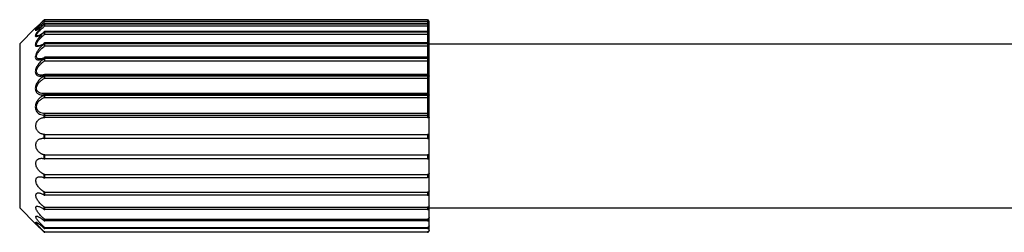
# Paper-space layout '_Inferior' of a CAD drawing. Header units: millimetres. Extents: x -124 to 674, y -133 to 0.
# Tile 1 of 9: x -124 to -4, y -80 to -54. Entities that reach past the tile are written whole.
import ezdxf

# ---------------------------------------------------------------- set-up
doc = ezdxf.new("R2010")
doc.units = ezdxf.units.MM

psp = doc.layouts.new('_Inferior')

# ---------------------------------------------------------------- linework, layer by layer
at = {"color": 7, "linetype": 'Continuous', "lineweight": 25}
for p, q in [((-121.06, -54.09), (-121.06, -54.1)), ((-121.06, -54.09), (-121.06, -54.09)), ((-120.92, -54.03), (-74.2, -54.03)), ((-120.92, -54.24), (-120.92, -54.03)), ((-120.92, -54.03), (-74.2, -54.03)), ((-74.2, -54.04), (-120.92, -54.04)), ((-74.2, -54.03), (-74.2, -65.94)), ((-124, -56.97), (-122.09, -55.06)), ((-121.06, -54.57), (-121.06, -54.6)), ((-120.92, -54.24), (-74.2, -54.24)), ((-74.2, -54.51), (-120.92, -54.51)), ((-120.92, -54.77), (-120.92, -54.51)), ((-120.92, -54.52), (-74.2, -54.52)), ((-74.2, -54.55), (-120.92, -54.55)), ((-120.92, -54.77), (-74.2, -54.77)), ((-74, -58.81), (-74, -54.23)), ((-121.69, -55.96), (-121.85, -55.99)), ((-121.06, -55.54), (-121.06, -55.58)), ((-74.2, -55.46), (-120.92, -55.46)), ((-120.92, -55.78), (-120.92, -55.46)), ((-120.92, -55.48), (-74.2, -55.48)), ((-74.2, -55.53), (-120.92, -55.53)), ((-120.92, -55.78), (-74.2, -55.78)), ((-124, -56.97), (-124, -76.97)), ((-121.35, -57.11), (-121.72, -57.2)), ((-121.54, -57.2), (-121.72, -57.2)), ((-121.06, -56.94), (-121.06, -57)), ((-74.2, -56.85), (-120.92, -56.85)), ((-120.92, -57.22), (-120.92, -56.85)), ((-120.92, -56.89), (-74.2, -56.89)), ((-74.2, -56.95), (-120.92, -56.95)), ((-120.92, -57.22), (-74.2, -57.22)), ((-74, -56.97), (25, -56.97)), ((-121.27, -58.81), (-121.56, -58.81)), ((-121.06, -58.72), (-121.06, -58.8)), ((-74.2, -58.61), (-120.92, -58.61)), ((-120.92, -59.03), (-120.92, -58.61)), ((-120.92, -58.69), (-74.2, -58.69)), ((-74.2, -58.76), (-120.92, -58.76)), ((-74, -79.73), (-74, -58.81)), ((-120.92, -59.03), (-74.2, -59.03)), ((-121.06, -60.83), (-121.06, -60.92)), ((-74.2, -60.7), (-120.92, -60.7)), ((-120.92, -61.15), (-120.92, -60.7)), ((-120.92, -60.8), (-74.2, -60.8)), ((-74.2, -60.89), (-120.92, -60.89)), ((-120.92, -61.15), (-74.2, -61.15)), ((-121.06, -63.17), (-121.06, -63.26)), ((-74.2, -63.01), (-120.92, -63.01)), ((-120.92, -63.49), (-120.92, -63.01)), ((-120.92, -63.15), (-74.2, -63.15)), ((-74.2, -63.25), (-120.92, -63.25)), ((-120.92, -63.49), (-74.2, -63.49)), ((-121.06, -65.65), (-121.06, -65.94)), ((-120.92, -65.94), (-120.92, -65.47)), ((-74.2, -65.47), (-120.92, -65.47)), ((-120.92, -65.65), (-74.2, -65.65)), ((-74.2, -65.94), (-120.92, -65.94)), ((-121.06, -68), (-121.06, -68.48)), ((-120.92, -68), (-74.2, -68)), ((-120.92, -68.49), (-120.92, -68)), ((-74.2, -68.49), (-120.92, -68.49)), ((-74.2, -68), (-74.2, -68.49)), ((-121.06, -70.5), (-121.06, -70.96)), ((-120.92, -70.51), (-74.2, -70.51)), ((-120.92, -70.98), (-120.92, -70.51)), ((-74.2, -70.51), (-74.2, -70.98)), ((-74.2, -70.98), (-120.92, -70.98)), ((-121.06, -72.86), (-121.06, -73.28)), ((-120.92, -72.88), (-74.2, -72.88)), ((-120.92, -73.31), (-120.92, -72.88)), ((-74.2, -73.31), (-120.92, -73.31)), ((-74.2, -72.88), (-74.2, -73.31)), ((-121.06, -74.99), (-121.06, -75.37)), ((-120.92, -75.03), (-74.2, -75.03)), ((-120.92, -75.41), (-120.92, -75.03)), ((-74.2, -75.41), (-120.92, -75.41)), ((-74.2, -75.03), (-74.2, -75.41)), ((-121.06, -76.82), (-121.06, -77.13)), ((-120.92, -76.87), (-74.2, -76.87)), ((-120.92, -77.17), (-120.92, -76.87)), ((-74.2, -76.87), (-74.2, -77.17)), ((-124, -76.97), (-122.03, -78.94)), ((-74.2, -77.17), (-120.92, -77.17)), ((-74, -76.97), (25, -76.97)), ((-121.06, -78.27), (-121.06, -78.5)), ((-121.06, -79.28), (-121.06, -79.42)), ((-120.92, -78.32), (-74.2, -78.32)), ((-120.92, -78.55), (-120.92, -78.32)), ((-74.2, -78.55), (-120.92, -78.55)), ((-120.92, -79.34), (-74.2, -79.34)), ((-120.92, -79.48), (-120.92, -79.34)), ((-74.2, -78.32), (-74.2, -78.55)), ((-74.2, -79.34), (-74.2, -79.48)), ((-121.06, -79.83), (-121.06, -79.87)), ((-74.2, -79.48), (-120.92, -79.48)), ((-120.92, -79.88), (-74.2, -79.88)), ((-120.92, -79.93), (-120.92, -79.88)), ((-74.2, -79.93), (-120.92, -79.93)), ((-74.2, -79.88), (-74.2, -79.93))]:
    psp.add_line(p, q, dxfattribs=at)
at = {"color": 7, "linetype": 'Continuous', "lineweight": 25, "flags": 128}
for points in [[(-121.05, -54.56), (-121.05, -54.56), (-121.06, -54.57)], [(-121.04, -55.51), (-121.05, -55.52), (-121.06, -55.54)], [(-74, -55.71), (-74, -55.72), (-74.02, -55.73), (-74.03, -55.75), (-74.06, -55.76), (-74.09, -55.77), (-74.12, -55.78), (-74.16, -55.78), (-74.2, -55.78)], [(-74, -57.11), (-74, -57.13), (-74.02, -57.15), (-74.03, -57.17), (-74.06, -57.19), (-74.09, -57.2), (-74.12, -57.21), (-74.16, -57.22), (-74.2, -57.22)], [(-74.2, -58.69), (-74.16, -58.69), (-74.12, -58.7), (-74.09, -58.71), (-74.06, -58.72), (-74.03, -58.74), (-74.02, -58.77), (-74, -58.79), (-74, -58.81)], [(-74, -58.89), (-74, -58.87), (-74.02, -58.84), (-74.03, -58.82), (-74.06, -58.8), (-74.09, -58.78), (-74.12, -58.77), (-74.16, -58.77), (-74.2, -58.76)], [(-74.2, -60.8), (-74.16, -60.8), (-74.12, -60.81), (-74.09, -60.82), (-74.06, -60.83), (-74.03, -60.84), (-74.02, -60.86), (-74, -60.88), (-74, -60.9)], [(-74, -60.98), (-74, -60.96), (-74.02, -60.95), (-74.03, -60.93), (-74.06, -60.92), (-74.09, -60.9), (-74.12, -60.89), (-74.16, -60.89), (-74.2, -60.89)], [(-74.2, -63.15), (-74.16, -63.15), (-74.12, -63.16), (-74.09, -63.16), (-74.06, -63.17), (-74.03, -63.18), (-74.02, -63.19), (-74, -63.2), (-74, -63.21)], [(-74, -63.3), (-74, -63.29), (-74.02, -63.28), (-74.03, -63.27), (-74.06, -63.26), (-74.09, -63.26), (-74.12, -63.25), (-74.16, -63.25), (-74.2, -63.25)]]:
    psp.add_lwpolyline(points, dxfattribs=at)
at = {"color": 7, "linetype": 'Continuous', "lineweight": 25}
for centre, radius, start, end in [((-120.92, -54.23), 0.2, 90, 134.5559), ((-120.92, -54.23), 0.2, 89.9781, 134.8416), ((-120.92, -54.24), 0.201, 89.9744, 134.8149), ((-125.19, -58.48), 6.02, 44.7671, 46.6471), ((-74.2, -54.23), 0.2, 360, 90), ((-74.2, -54.23), 0.2, 0.128, 90.1274), ((-74.2, -54.24), 0.199, 0.1497, 90.1489), ((-120.92, -54.72), 0.204, 89.801, 133.4887), ((-120.92, -54.75), 0.205, 89.791, 133.4078), ((-120.47, -54.26), 0.684, 210.152, 228.8579), ((-120.92, -54.71), 0.2, 90, 132.7617), ((-74.15, -57.92), 3.69, 87.6689, 90.7767), ((-74.2, -54.71), 0.2, 0, 90), ((-74.2, -54.71), 0.196, 1.2539, 91.2013), ((-74.2, -54.74), 0.196, 1.3231, 91.2647), ((-74.15, -54.47), 0.306, 260.9147, 299.6893), ((-120.92, -55.7), 0.214, 89.4929, 130.7171), ((-120.92, -55.74), 0.214, 89.4795, 130.5798), ((-120.62, -55.42), 0.464, 200.258, 230.6806), ((-120.92, -55.66), 0.2, 90, 129.6719), ((-74.2, -55.66), 0.2, 0, 90), ((-74.19, -55.67), 0.189, 3.7508, 93.3142), ((-74.19, -55.72), 0.189, 3.8815, 93.4156), ((-120.99, -56.94), 0.0703, 128.5407, 179.2071), ((-120.92, -57.12), 0.232, 89.1496, 126.4637), ((-120.92, -57.19), 0.233, 89.1372, 126.2675), ((-120.68, -56.91), 0.394, 193.7654, 232.2214), ((-120.92, -57.05), 0.2, 90, 125.0739), ((-74.2, -57.05), 0.2, 0, 90), ((-74.18, -57.07), 0.182, 8.1257, 96.2924), ((-74.18, -57.13), 0.182, 8.3446, 96.4209), ((-120.96, -58.72), 0.0989, 122.7768, 181.239), ((-120.92, -58.95), 0.267, 88.8992, 120.6776), ((-120.92, -59.03), 0.269, 88.8932, 120.4215), ((-120.71, -58.75), 0.349, 189.0649, 234.3781), ((-120.92, -58.81), 0.2, 90, 118.7181), ((-74.2, -58.81), 0.2, 360, 90), ((-74.17, -58.85), 0.178, 261.7134, 348.0742), ((-120.93, -60.82), 0.127, 115.7602, 182.7138), ((-120.92, -61.14), 0.34, 88.8702, 113.3806), ((-120.92, -61.23), 0.344, 88.8749, 113.068), ((-120.75, -60.89), 0.307, 185.3002, 237.6597), ((-120.92, -60.9), 0.2, 90, 110.4354), ((-74.2, -60.9), 0.2, 360, 90), ((-74.18, -60.96), 0.185, 265.018, 353.9492), ((-120.9, -63.16), 0.157, 108.9956, 182.6186), ((-120.93, -63.68), 0.525, 89.1376, 104.7458), ((-120.93, -63.78), 0.537, 89.154, 104.3876), ((-120.8, -63.25), 0.263, 181.975, 242.4981), ((-120.92, -63.21), 0.2, 90, 100.3697), ((-74.2, -63.21), 0.2, 360, 90), ((-74.19, -63.29), 0.192, 267.6738, 357.4675), ((-120.88, -65.64), 0.176, 101.1453, 184.237), ((-120.93, -67.13), 1.48, 89.6682, 95.1617), ((-74.2, -65.67), 0.2, 0.0026, 90.0026), ((-74.15, -66.15), 0.509, 72.7915, 95.5813)]:
    psp.add_arc(centre, radius, start, end, dxfattribs=at)
for points, knots in [([(-122.09, -55.06), (-122.09, -55.06), (-122.09, -55.06), (-122.08, -55.05), (-122.06, -55.04), (-122.04, -55.01), (-122.01, -54.99), (-121.97, -54.96), (-121.93, -54.92), (-121.89, -54.88), (-121.85, -54.85), (-121.81, -54.81), (-121.76, -54.76), (-121.64, -54.65), (-121.51, -54.53), (-121.37, -54.39), (-121.27, -54.29), (-121.16, -54.19), (-121.1, -54.12), (-121.06, -54.09)], [0, 0, 0, 0, 0.044518, 0.089088, 0.133768, 0.178551, 0.223376, 0.268136, 0.312684, 0.357092, 0.401431, 0.420565, 0.476133, 0.540662, 0.708672, 0.776048, 0.859236, 0.921531, 1, 1, 1, 1]), ([(-121.06, -54.1), (-121.18, -54.22), (-121.29, -54.34), (-121.52, -54.57), (-121.63, -54.69), (-121.83, -54.91), (-121.92, -55.01), (-122.05, -55.19), (-122.09, -55.26), (-122.09, -55.29)], [0, 0, 0, 0, 0.25, 0.25, 0.5, 0.5, 0.75, 0.75, 1, 1, 1, 1]), ([(-122.09, -55.29), (-122.09, -55.33), (-122.05, -55.32), (-121.92, -55.26), (-121.83, -55.2), (-121.53, -54.99), (-121.3, -54.79), (-121.06, -54.57)], [0, 0, 0, 0, 0.25, 0.25, 0.5, 0.5, 1, 1, 1, 1]), ([(-121.06, -54.6), (-121.16, -54.71), (-121.26, -54.81), (-121.46, -55.02), (-121.56, -55.13), (-121.74, -55.35), (-121.83, -55.46), (-121.97, -55.67), (-122.03, -55.77), (-122.06, -55.85)], [0, 0, 0, 0, 0.25, 0.25, 0.5, 0.5, 0.75, 0.75, 1, 1, 1, 1]), ([(-121.85, -55.99), (-121.93, -55.99), (-121.97, -55.95), (-121.93, -55.83), (-121.9, -55.77), (-121.83, -55.66), (-121.78, -55.6), (-121.62, -55.41), (-121.49, -55.28), (-121.21, -55.02), (-121.07, -54.9), (-120.92, -54.77)], [0, 0, 0, 0, 0.25, 0.25, 0.375, 0.375, 0.5, 0.5, 0.75, 0.75, 1, 1, 1, 1]), ([(-121.92, -55.25), (-121.94, -55.25), (-121.95, -55.25), (-121.95, -55.21), (-121.93, -55.18), (-121.85, -55.08), (-121.76, -54.99), (-121.55, -54.79), (-121.43, -54.68), (-121.18, -54.46), (-121.05, -54.35), (-120.92, -54.24)], [0, 0, 0, 0, 0.125, 0.125, 0.25, 0.25, 0.5, 0.5, 0.75, 0.75, 1, 1, 1, 1]), ([(-121.45, -55.01), (-121.47, -55.02), (-121.59, -55.11), (-121.73, -55.18), (-121.87, -55.25), (-121.91, -55.25), (-121.92, -55.25)], [0, 0, 0, 0, 0.10699, 0.559502, 0.790529, 1, 1, 1, 1]), ([(-122.06, -55.85), (-122.08, -55.9), (-122.09, -55.95), (-122.09, -56.02), (-122.07, -56.04), (-122, -56.08), (-121.91, -56.06), (-121.59, -55.94), (-121.32, -55.76), (-121.06, -55.54)], [0, 0, 0, 0, 0.125, 0.125, 0.25, 0.25, 0.5, 0.5, 1, 1, 1, 1]), ([(-121.06, -55.58), (-121.18, -55.7), (-121.41, -55.93), (-121.74, -56.32), (-121.96, -56.66), (-122.07, -56.91), (-122.1, -57.08), (-122.07, -57.2), (-122, -57.28), (-121.9, -57.27), (-121.85, -57.26)], [0, 0, 0, 0, 0.17903, 0.359042, 0.539486, 0.630769, 0.721877, 0.812808, 0.904244, 1, 1, 1, 1]), ([(-121.72, -57.2), (-121.78, -57.2), (-121.84, -57.19), (-121.91, -57.14), (-121.94, -57.1), (-121.96, -57), (-121.94, -56.94), (-121.89, -56.8), (-121.84, -56.73), (-121.69, -56.5), (-121.54, -56.34), (-121.24, -56.05), (-121.08, -55.91), (-120.92, -55.78)], [0, 0, 0, 0, 0.125, 0.125, 0.25, 0.25, 0.375, 0.375, 0.5, 0.5, 0.75, 0.75, 1, 1, 1, 1]), ([(-121.06, -57), (-121.24, -57.15), (-121.41, -57.32), (-121.65, -57.61), (-121.73, -57.71), (-121.87, -57.92), (-121.93, -58.03), (-122.03, -58.25), (-122.07, -58.36), (-122.1, -58.55), (-122.09, -58.64), (-122.04, -58.78), (-121.99, -58.83), (-121.87, -58.9), (-121.8, -58.92), (-121.73, -58.92)], [0, 0, 0, 0, 0.25, 0.25, 0.375, 0.375, 0.5, 0.5, 0.625, 0.625, 0.75, 0.75, 0.875, 0.875, 1, 1, 1, 1]), ([(-121.56, -58.81), (-121.63, -58.81), (-121.71, -58.8), (-121.83, -58.75), (-121.88, -58.71), (-121.94, -58.6), (-121.96, -58.53), (-121.93, -58.37), (-121.9, -58.28), (-121.8, -58.09), (-121.74, -58), (-121.6, -57.82), (-121.52, -57.74), (-121.28, -57.49), (-121.1, -57.35), (-120.92, -57.22)], [0, 0, 0, 0, 0.125, 0.125, 0.25, 0.25, 0.375, 0.375, 0.5, 0.5, 0.625, 0.625, 0.75, 0.75, 1, 1, 1, 1]), ([(-121.85, -57.26), (-121.81, -57.27), (-121.69, -57.28), (-121.41, -57.16), (-121.18, -57.01), (-121.06, -56.94)], [0, 0, 0, 0, 0.190606, 0.5949, 1, 1, 1, 1]), ([(-121.06, -58.8), (-121.18, -58.89), (-121.29, -58.98), (-121.52, -59.2), (-121.63, -59.33), (-121.83, -59.6), (-121.92, -59.74), (-122.05, -60.05), (-122.09, -60.21), (-122.09, -60.5), (-122.05, -60.62), (-121.92, -60.79), (-121.83, -60.85), (-121.53, -60.94), (-121.3, -60.92), (-121.06, -60.83)], [0, 0, 0, 0, 0.125, 0.125, 0.25, 0.25, 0.375, 0.375, 0.5, 0.5, 0.625, 0.625, 0.75, 0.75, 1, 1, 1, 1]), ([(-121.36, -60.78), (-121.45, -60.78), (-121.54, -60.77), (-121.7, -60.72), (-121.78, -60.68), (-121.89, -60.56), (-121.93, -60.48), (-121.96, -60.3), (-121.94, -60.19), (-121.87, -59.98), (-121.81, -59.87), (-121.66, -59.66), (-121.58, -59.57), (-121.4, -59.39), (-121.31, -59.31), (-121.12, -59.16), (-121.02, -59.09), (-120.92, -59.03)], [0, 0, 0, 0, 0.125, 0.125, 0.25, 0.25, 0.375, 0.375, 0.5, 0.5, 0.625, 0.625, 0.75, 0.75, 0.875, 0.875, 1, 1, 1, 1]), ([(-121.06, -60.92), (-121.18, -60.98), (-121.29, -61.07), (-121.52, -61.26), (-121.63, -61.37), (-121.83, -61.63), (-121.92, -61.77), (-122.05, -62.08), (-122.09, -62.26), (-122.09, -62.57), (-122.05, -62.71), (-121.92, -62.94), (-121.83, -63.02), (-121.53, -63.19), (-121.3, -63.21), (-121.06, -63.17)], [0, 0, 0, 0, 0.125, 0.125, 0.25, 0.25, 0.375, 0.375, 0.5, 0.5, 0.625, 0.625, 0.75, 0.75, 1, 1, 1, 1]), ([(-121.14, -63.03), (-121.24, -63.03), (-121.35, -63.02), (-121.55, -62.96), (-121.64, -62.92), (-121.8, -62.8), (-121.87, -62.71), (-121.95, -62.51), (-121.96, -62.39), (-121.92, -62.14), (-121.86, -62.02), (-121.72, -61.78), (-121.63, -61.68), (-121.45, -61.49), (-121.34, -61.41), (-121.13, -61.26), (-121.03, -61.2), (-120.92, -61.15)], [0, 0, 0, 0, 0.125, 0.125, 0.25, 0.25, 0.375, 0.375, 0.5, 0.5, 0.625, 0.625, 0.75, 0.75, 0.875, 0.875, 1, 1, 1, 1]), ([(-121.06, -63.26), (-121.18, -63.31), (-121.29, -63.37), (-121.52, -63.53), (-121.63, -63.63), (-121.83, -63.86), (-121.92, -64), (-122.05, -64.31), (-122.09, -64.48), (-122.09, -64.81), (-122.05, -64.97), (-121.92, -65.24), (-121.83, -65.34), (-121.53, -65.58), (-121.3, -65.65), (-121.06, -65.65)], [0, 0, 0, 0, 0.125, 0.125, 0.25, 0.25, 0.375, 0.375, 0.5, 0.5, 0.625, 0.625, 0.75, 0.75, 1, 1, 1, 1]), ([(-120.92, -65.47), (-121.15, -65.47), (-121.39, -65.41), (-121.69, -65.21), (-121.78, -65.12), (-121.91, -64.91), (-121.95, -64.77), (-121.95, -64.5), (-121.91, -64.35), (-121.78, -64.1), (-121.69, -63.99), (-121.49, -63.79), (-121.38, -63.71), (-121.15, -63.58), (-121.04, -63.53), (-120.92, -63.49)], [0, 0, 0, 0, 0.25, 0.25, 0.375, 0.375, 0.5, 0.5, 0.625, 0.625, 0.75, 0.75, 0.875, 0.875, 1, 1, 1, 1]), ([(-121.06, -68), (-121.09, -68), (-121.14, -67.99), (-121.22, -67.97), (-121.3, -67.95), (-121.41, -67.91), (-121.54, -67.84), (-121.74, -67.69), (-121.91, -67.48), (-122.01, -67.2), (-122.04, -66.97), (-122.01, -66.74), (-121.91, -66.46), (-121.74, -66.25), (-121.54, -66.11), (-121.39, -66.02), (-121.22, -65.97), (-121.11, -65.95), (-121.06, -65.94)], [0, 0, 0, 0, 0.03183, 0.063147, 0.094053, 0.124652, 0.18886, 0.249809, 0.3745, 0.438787, 0.499906, 0.562442, 0.625317, 0.749885, 0.81076, 0.874972, 0.936638, 1, 1, 1, 1]), ([(-74.2, -65.94), (-74.19, -65.94), (-74.16, -65.94), (-74.12, -65.94), (-74.09, -65.94), (-74.05, -65.94), (-74.01, -65.95), (-74, -65.96), (-74, -65.97)], [0, 0, 0, 0, 0.125342, 0.25069, 0.376046, 0.501411, 0.744953, 1, 1, 1, 1]), ([(-121.06, -70.5), (-121.09, -70.49), (-121.14, -70.47), (-121.22, -70.44), (-121.3, -70.4), (-121.41, -70.34), (-121.54, -70.25), (-121.74, -70.07), (-121.91, -69.83), (-122.01, -69.54), (-122.04, -69.3), (-122.01, -69.08), (-121.91, -68.83), (-121.74, -68.65), (-121.54, -68.55), (-121.39, -68.5), (-121.22, -68.47), (-121.11, -68.48), (-121.06, -68.48)], [0, 0, 0, 0, 0.03183, 0.063147, 0.094053, 0.124652, 0.18886, 0.249809, 0.3745, 0.438787, 0.499906, 0.562442, 0.625317, 0.749885, 0.81076, 0.874972, 0.936638, 1, 1, 1, 1]), ([(-74, -67.98), (-74, -67.98), (-74, -67.99), (-74.01, -67.99), (-74.03, -68), (-74.06, -68), (-74.12, -68), (-74.17, -68), (-74.2, -68)], [0, 0, 0, 0, 0.11696, 0.239334, 0.367287, 0.500963, 0.750473, 1, 1, 1, 1]), ([(-74.2, -68.49), (-74.19, -68.49), (-74.16, -68.49), (-74.12, -68.49), (-74.09, -68.48), (-74.05, -68.48), (-74.01, -68.47), (-74, -68.48), (-74, -68.48)], [0, 0, 0, 0, 0.125342, 0.25069, 0.376046, 0.501411, 0.744953, 1, 1, 1, 1]), ([(-121.06, -72.86), (-121.09, -72.85), (-121.14, -72.82), (-121.22, -72.77), (-121.3, -72.72), (-121.41, -72.64), (-121.54, -72.53), (-121.74, -72.32), (-121.91, -72.07), (-122.01, -71.77), (-122.04, -71.55), (-122.01, -71.34), (-121.91, -71.12), (-121.74, -70.99), (-121.54, -70.93), (-121.39, -70.91), (-121.22, -70.92), (-121.11, -70.95), (-121.06, -70.96)], [0, 0, 0, 0, 0.03183, 0.063147, 0.094053, 0.124652, 0.18886, 0.249809, 0.3745, 0.438787, 0.499906, 0.562442, 0.625317, 0.749885, 0.81076, 0.874972, 0.936638, 1, 1, 1, 1]), ([(-74, -70.45), (-74, -70.45), (-74, -70.46), (-74.01, -70.48), (-74.03, -70.49), (-74.06, -70.5), (-74.12, -70.51), (-74.17, -70.51), (-74.2, -70.51)], [0, 0, 0, 0, 0.11696, 0.239334, 0.367287, 0.500963, 0.750473, 1, 1, 1, 1]), ([(-74.2, -70.98), (-74.19, -70.98), (-74.16, -70.98), (-74.12, -70.97), (-74.09, -70.97), (-74.05, -70.96), (-74.01, -70.94), (-74, -70.93), (-74, -70.93)], [0, 0, 0, 0, 0.125342, 0.25069, 0.376046, 0.501411, 0.744953, 1, 1, 1, 1]), ([(-121.06, -74.99), (-121.09, -74.98), (-121.14, -74.94), (-121.22, -74.88), (-121.3, -74.82), (-121.41, -74.73), (-121.54, -74.6), (-121.74, -74.37), (-121.91, -74.11), (-122.01, -73.82), (-122.04, -73.61), (-122.01, -73.44), (-121.91, -73.26), (-121.74, -73.18), (-121.54, -73.16), (-121.39, -73.17), (-121.22, -73.21), (-121.11, -73.26), (-121.06, -73.28)], [0, 0, 0, 0, 0.03183, 0.063147, 0.094053, 0.124652, 0.18886, 0.249809, 0.3745, 0.438787, 0.499906, 0.562442, 0.625317, 0.749885, 0.81076, 0.874972, 0.936638, 1, 1, 1, 1]), ([(-74, -72.78), (-74, -72.79), (-74, -72.81), (-74.01, -72.83), (-74.03, -72.84), (-74.06, -72.86), (-74.12, -72.88), (-74.17, -72.88), (-74.2, -72.88)], [0, 0, 0, 0, 0.11696, 0.239334, 0.367287, 0.500963, 0.750473, 1, 1, 1, 1]), ([(-121.06, -76.82), (-121.09, -76.8), (-121.14, -76.76), (-121.22, -76.69), (-121.3, -76.61), (-121.41, -76.51), (-121.54, -76.37), (-121.74, -76.14), (-121.91, -75.87), (-122.01, -75.61), (-122.04, -75.43), (-122.01, -75.28), (-121.91, -75.15), (-121.74, -75.12), (-121.54, -75.15), (-121.39, -75.2), (-121.22, -75.27), (-121.11, -75.33), (-121.06, -75.37)], [0, 0, 0, 0, 0.0318304, 0.0631469, 0.0940529, 0.1246522, 0.1888603, 0.2498092, 0.3744999, 0.438787, 0.4999064, 0.5624417, 0.6253165, 0.7498853, 0.81076, 0.8749725, 0.9366381, 1, 1, 1, 1]), ([(-74, -74.9), (-74, -74.91), (-74, -74.92), (-74.01, -74.95), (-74.03, -74.97), (-74.06, -75), (-74.12, -75.03), (-74.17, -75.03), (-74.2, -75.03)], [0, 0, 0, 0, 0.11696, 0.239334, 0.367287, 0.500963, 0.750473, 1, 1, 1, 1]), ([(-74.2, -75.41), (-74.19, -75.41), (-74.16, -75.4), (-74.12, -75.4), (-74.09, -75.38), (-74.05, -75.36), (-74.01, -75.33), (-74, -75.3), (-74, -75.28)], [0, 0, 0, 0, 0.125342, 0.25069, 0.376046, 0.501411, 0.744953, 1, 1, 1, 1]), ([(-121.06, -78.27), (-121.09, -78.24), (-121.14, -78.2), (-121.22, -78.12), (-121.3, -78.04), (-121.41, -77.93), (-121.54, -77.79), (-121.74, -77.55), (-121.91, -77.3), (-122.01, -77.07), (-122.04, -76.91), (-122.01, -76.81), (-121.91, -76.73), (-121.74, -76.75), (-121.54, -76.82), (-121.39, -76.9), (-121.22, -77), (-121.11, -77.09), (-121.06, -77.13)], [0, 0, 0, 0, 0.03183, 0.063147, 0.094053, 0.124652, 0.18886, 0.249809, 0.3745, 0.438787, 0.499906, 0.562442, 0.625317, 0.749885, 0.81076, 0.874972, 0.936638, 1, 1, 1, 1]), ([(-74, -76.71), (-74, -76.72), (-74, -76.74), (-74.01, -76.77), (-74.03, -76.8), (-74.06, -76.83), (-74.12, -76.86), (-74.17, -76.86), (-74.2, -76.87)], [0, 0, 0, 0, 0.11696, 0.239334, 0.367287, 0.500963, 0.750473, 1, 1, 1, 1]), ([(-121.06, -79.28), (-121.09, -79.26), (-121.14, -79.2), (-121.22, -79.12), (-121.3, -79.04), (-121.41, -78.93), (-121.54, -78.79), (-121.74, -78.56), (-121.91, -78.33), (-122.01, -78.13), (-122.04, -78.02), (-122.01, -77.96), (-121.91, -77.94), (-121.74, -78.01), (-121.54, -78.12), (-121.39, -78.23), (-121.22, -78.36), (-121.11, -78.45), (-121.06, -78.5)], [0, 0, 0, 0, 0.03183, 0.063147, 0.094053, 0.124652, 0.18886, 0.249809, 0.3745, 0.438787, 0.499906, 0.562442, 0.625317, 0.749885, 0.81076, 0.874972, 0.936638, 1, 1, 1, 1]), ([(-74.2, -77.17), (-74.19, -77.17), (-74.16, -77.17), (-74.12, -77.16), (-74.09, -77.15), (-74.05, -77.12), (-74.01, -77.08), (-74, -77.04), (-74, -77.02)], [0, 0, 0, 0, 0.125342, 0.25069, 0.376046, 0.501411, 0.744953, 1, 1, 1, 1]), ([(-74, -78.14), (-74, -78.15), (-74, -78.18), (-74.01, -78.21), (-74.03, -78.24), (-74.06, -78.28), (-74.12, -78.31), (-74.17, -78.32), (-74.2, -78.32)], [0, 0, 0, 0, 0.11696, 0.239334, 0.367287, 0.500963, 0.750473, 1, 1, 1, 1]), ([(-121.06, -79.83), (-121.09, -79.8), (-121.14, -79.74), (-121.22, -79.66), (-121.3, -79.58), (-121.41, -79.47), (-121.54, -79.33), (-121.74, -79.12), (-121.91, -78.92), (-122.01, -78.77), (-122.04, -78.7), (-122.01, -78.68), (-121.91, -78.72), (-121.74, -78.84), (-121.54, -78.99), (-121.39, -79.12), (-121.22, -79.27), (-121.11, -79.37), (-121.06, -79.42)], [0, 0, 0, 0, 0.0318304, 0.0631469, 0.0940529, 0.1246522, 0.1888603, 0.2498092, 0.3744999, 0.438787, 0.4999064, 0.5624417, 0.6253165, 0.7498853, 0.81076, 0.8749725, 0.9366381, 1, 1, 1, 1]), ([(-122.03, -78.94), (-122.03, -78.94), (-122.03, -78.94), (-122.02, -78.95), (-122.01, -78.96), (-121.99, -78.98), (-121.96, -79.01), (-121.91, -79.05), (-121.82, -79.13), (-121.69, -79.26), (-121.54, -79.4), (-121.39, -79.55), (-121.22, -79.71), (-121.11, -79.82), (-121.06, -79.87)], [0, 0, 0, 0, 0.0409357, 0.081581, 0.1224486, 0.1640408, 0.2068326, 0.2512587, 0.3713754, 0.5010184, 0.6224649, 0.7505684, 0.8735925, 1, 1, 1, 1]), ([(-74.2, -78.55), (-74.19, -78.55), (-74.16, -78.55), (-74.12, -78.54), (-74.09, -78.52), (-74.05, -78.49), (-74.01, -78.44), (-74, -78.4), (-74, -78.38)], [0, 0, 0, 0, 0.125342, 0.25069, 0.376046, 0.501411, 0.744953, 1, 1, 1, 1]), ([(-74, -79.15), (-74, -79.16), (-74, -79.18), (-74.01, -79.22), (-74.03, -79.25), (-74.06, -79.29), (-74.12, -79.33), (-74.17, -79.34), (-74.2, -79.34)], [0, 0, 0, 0, 0.11696, 0.239334, 0.367287, 0.500963, 0.750473, 1, 1, 1, 1]), ([(-74.2, -79.48), (-74.19, -79.48), (-74.16, -79.48), (-74.12, -79.47), (-74.09, -79.45), (-74.05, -79.42), (-74.01, -79.36), (-74, -79.32), (-74, -79.29)], [0, 0, 0, 0, 0.125342, 0.25069, 0.376046, 0.501411, 0.744953, 1, 1, 1, 1]), ([(-74, -79.68), (-74, -79.7), (-74, -79.72), (-74.01, -79.76), (-74.03, -79.79), (-74.06, -79.84), (-74.12, -79.87), (-74.17, -79.88), (-74.2, -79.88)], [0, 0, 0, 0, 0.11696, 0.239334, 0.367287, 0.500963, 0.750473, 1, 1, 1, 1]), ([(-74.2, -79.93), (-74.19, -79.93), (-74.16, -79.93), (-74.12, -79.92), (-74.09, -79.9), (-74.05, -79.87), (-74.01, -79.81), (-74, -79.76), (-74, -79.73)], [0, 0, 0, 0, 0.125342, 0.25069, 0.376046, 0.501411, 0.744953, 1, 1, 1, 1])]:
    psp.add_open_spline(points, degree=3, knots=knots, dxfattribs=at)
for points in [[(-121.73, -58.92), (-121.53, -58.93), (-121.3, -58.85), (-121.06, -58.72)], [(-120.92, -58.65), (-121.14, -58.75), (-121.37, -58.81), (-121.56, -58.81)], [(-120.92, -60.71), (-121.07, -60.76), (-121.22, -60.78), (-121.36, -60.78)], [(-120.92, -63.01), (-120.99, -63.02), (-121.06, -63.03), (-121.14, -63.03)], [(-121.06, -65.94), (-121.02, -65.94), (-120.97, -65.94), (-120.92, -65.94)], [(-120.92, -68), (-120.97, -68), (-121.02, -68), (-121.06, -68)], [(-121.06, -68.48), (-121.02, -68.48), (-120.97, -68.49), (-120.92, -68.49)], [(-120.92, -70.51), (-120.97, -70.51), (-121.02, -70.51), (-121.06, -70.5)], [(-121.06, -70.96), (-121.02, -70.97), (-120.97, -70.98), (-120.92, -70.98)], [(-120.92, -72.88), (-120.97, -72.89), (-121.02, -72.88), (-121.06, -72.86)], [(-121.06, -73.28), (-121.02, -73.3), (-120.97, -73.31), (-120.92, -73.31)], [(-120.92, -75.03), (-120.97, -75.03), (-121.02, -75.02), (-121.06, -74.99)], [(-121.06, -75.37), (-121.02, -75.39), (-120.97, -75.41), (-120.92, -75.41)], [(-120.92, -76.87), (-120.97, -76.87), (-121.02, -76.85), (-121.06, -76.82)], [(-121.06, -77.13), (-121.02, -77.16), (-120.97, -77.17), (-120.92, -77.17)], [(-120.92, -78.32), (-120.97, -78.32), (-121.02, -78.3), (-121.06, -78.27)], [(-121.06, -78.5), (-121.02, -78.53), (-120.97, -78.55), (-120.92, -78.55)], [(-120.92, -79.34), (-120.97, -79.34), (-121.02, -79.32), (-121.06, -79.28)], [(-121.06, -79.42), (-121.02, -79.46), (-120.97, -79.48), (-120.92, -79.48)], [(-120.92, -79.88), (-120.97, -79.88), (-121.02, -79.86), (-121.06, -79.83)], [(-121.06, -79.87), (-121.02, -79.91), (-120.97, -79.93), (-120.92, -79.93)]]:
    psp.add_open_spline(points, degree=3, dxfattribs=at)

doc.saveas('drawing.dxf')
